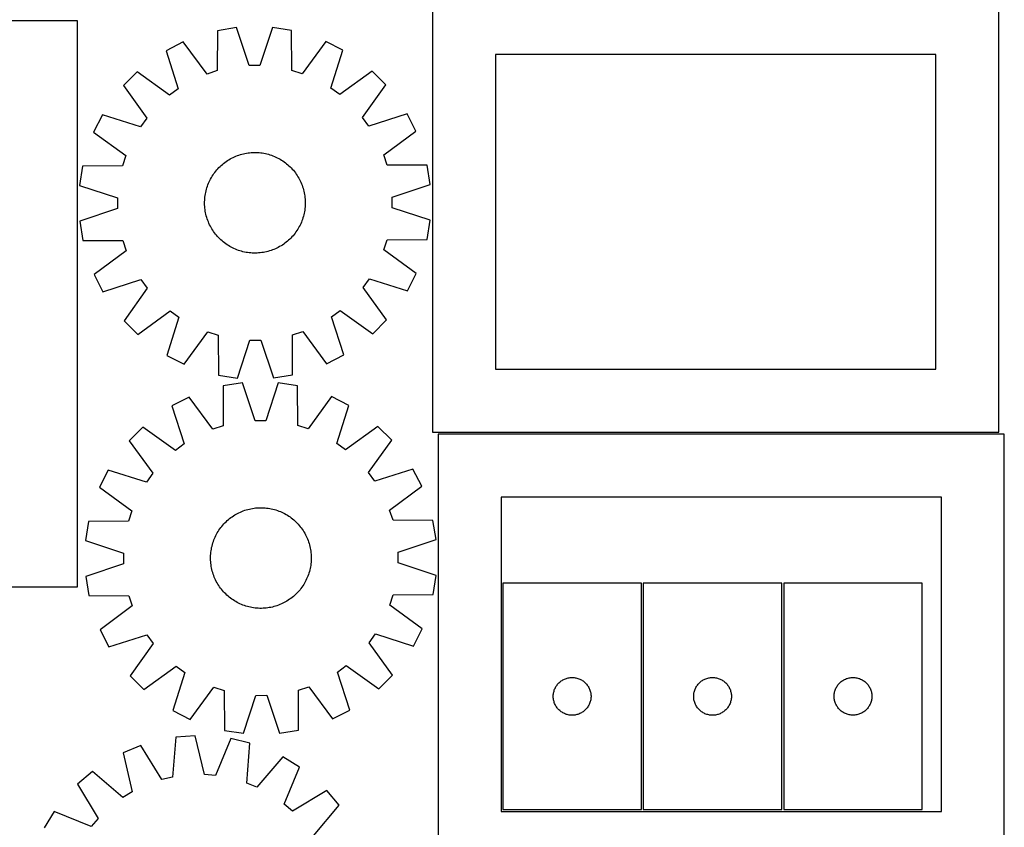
# Model space of a CAD drawing. Header units: millimetres. Extents: x 7 to 1493, y 7 to 2993.
# Tile 6 of 14: x 711 to 1493, y 996 to 1637. Entities that reach past the tile are written whole.
import ezdxf

# ---------------------------------------------------------------- set-up
doc = ezdxf.new("R2010")
doc.units = ezdxf.units.MM
doc.layers.add('CUT', color=7, linetype='CONTINUOUS', true_color=0x000000)

msp = doc.modelspace()

# ---------------------------------------------------------------- linework, layer by layer
at = {"layer": 'CUT'}
for p, q in [((1038.904939, 1659.696302), (1038.904939, 1309.696302)), ((1488.904939, 1309.696302), (1488.904939, 1659.696302)), ((756.605281, 1636.651734), (406.605281, 1636.651734)), ((756.605281, 1186.651734), (756.605281, 1636.651734)), ((867.839349, 1628.703627), (867.755552, 1596.939374)), ((883.028979, 1631.154278), (867.839349, 1628.703627)), ((893.09801, 1601.028055), (883.028979, 1631.154278)), ((911.567708, 1631.236446), (901.672319, 1601.052741)), ((926.771198, 1628.8733), (911.567708, 1631.236446)), ((927.037901, 1597.110057), (926.771198, 1628.8733)), ((953.938533, 1620.132494), (935.200181, 1594.483929)), ((967.667659, 1613.186873), (953.938533, 1620.132494)), ((840.722796, 1619.806528), (827.033893, 1612.781966)), ((827.033893, 1612.781966), (836.76989, 1582.546472)), ((859.608529, 1594.266289), (840.722796, 1619.806528)), ((958.105926, 1582.895817), (967.667659, 1613.186873)), ((1438.904939, 1609.696302), (1088.904939, 1609.696302)), ((1088.904939, 1609.696302), (1088.904939, 1359.696302)), ((1438.904939, 1359.696302), (1438.904939, 1609.696302)), ((867.755552, 1596.939374), (859.608529, 1594.266289)), ((901.672319, 1601.052741), (893.09801, 1601.028055)), ((935.200181, 1594.483929), (927.037901, 1597.110057)), ((990.804273, 1596.478703), (965.057198, 1577.875938)), ((1001.715132, 1585.630492), (990.804273, 1596.478703)), ((803.993872, 1595.940847), (793.145661, 1585.029988)), ((829.84764, 1577.486648), (803.993872, 1595.940847)), ((793.145661, 1585.029988), (811.748426, 1559.282913)), ((836.76989, 1582.546472), (829.84764, 1577.486648)), ((965.057198, 1577.875938), (958.105926, 1582.895817)), ((983.260933, 1559.776724), (1001.715132, 1585.630492)), ((776.437491, 1561.893374), (769.49187, 1548.164248)), ((806.728547, 1552.331641), (776.437491, 1561.893374)), ((811.748426, 1559.282913), (806.728547, 1552.331641)), ((988.320757, 1552.854474), (983.260933, 1559.776724)), ((1018.556251, 1562.590471), (988.320757, 1552.854474)), ((1025.580813, 1548.901568), (1018.556251, 1562.590471)), ((769.49187, 1548.164248), (795.140435, 1529.425896)), ((1000.040574, 1530.015835), (1025.580813, 1548.901568)), ((795.140435, 1529.425896), (792.514307, 1521.263615)), ((875.905003, 1525.466172), (876.96931, 1526.134197)), ((876.96931, 1526.134197), (878.054074, 1526.768463)), ((878.054074, 1526.768463), (879.158226, 1527.368342)), ((879.158226, 1527.368342), (880.280676, 1527.933243)), ((880.280676, 1527.933243), (881.420316, 1528.462608)), ((881.420316, 1528.462608), (882.576022, 1528.955915)), ((882.576022, 1528.955915), (883.746652, 1529.412677)), ((883.746652, 1529.412677), (884.931052, 1529.832443)), ((884.931052, 1529.832443), (886.128053, 1530.214799)), ((886.128053, 1530.214799), (887.336473, 1530.559368)), ((887.336473, 1530.559368), (888.55512, 1530.865809)), ((888.55512, 1530.865809), (889.782791, 1531.13382)), ((889.782791, 1531.13382), (891.018275, 1531.363138)), ((891.018275, 1531.363138), (892.260352, 1531.553534)), ((892.260352, 1531.553534), (893.507797, 1531.704822)), ((893.507797, 1531.704822), (894.759379, 1531.816852)), ((894.759379, 1531.816852), (896.013861, 1531.889514)), ((896.013861, 1531.889514), (897.270008, 1531.922736)), ((897.270008, 1531.922736), (898.526577, 1531.916484)), ((898.526577, 1531.916484), (899.782331, 1531.870766)), ((899.782331, 1531.870766), (901.036029, 1531.785627)), ((901.036029, 1531.785627), (902.286434, 1531.661149)), ((902.286434, 1531.661149), (903.532311, 1531.497457)), ((903.532311, 1531.497457), (904.772433, 1531.294712)), ((904.772433, 1531.294712), (906.005574, 1531.053114)), ((906.005574, 1531.053114), (907.230518, 1530.772901)), ((907.230518, 1530.772901), (908.446056, 1530.45435)), ((908.446056, 1530.45435), (909.650988, 1530.097775)), ((909.650988, 1530.097775), (910.844125, 1529.703528)), ((910.844125, 1529.703528), (912.02429, 1529.271999)), ((912.02429, 1529.271999), (913.190318, 1528.803612)), ((913.190318, 1528.803612), (914.341058, 1528.298831)), ((914.341058, 1528.298831), (915.475374, 1527.758153)), ((915.475374, 1527.758153), (916.592148, 1527.182113)), ((916.592148, 1527.182113), (917.690277, 1526.571278)), ((917.690277, 1526.571278), (918.768678, 1525.926251)), ((1002.713659, 1521.868812), (1000.040574, 1530.015835)), ((760.751064, 1520.996913), (758.387918, 1505.793423)), ((792.514307, 1521.263615), (760.751064, 1520.996913)), ((867.412698, 1518.053955), (868.248371, 1518.992388)), ((868.248371, 1518.992388), (869.11311, 1519.904109)), ((869.11311, 1519.904109), (870.006059, 1520.788217)), ((870.006059, 1520.788217), (870.926338, 1521.643842)), ((870.926338, 1521.643842), (871.873039, 1522.470137)), ((871.873039, 1522.470137), (872.845228, 1523.266288)), ((872.845228, 1523.266288), (873.841944, 1524.031509)), ((873.841944, 1524.031509), (874.862205, 1524.765045)), ((874.862205, 1524.765045), (875.905003, 1525.466172)), ((918.768678, 1525.926251), (919.826285, 1525.247669)), ((919.826285, 1525.247669), (920.862056, 1524.536201)), ((920.862056, 1524.536201), (921.874968, 1523.792551)), ((921.874968, 1523.792551), (922.864021, 1523.017451)), ((922.864021, 1523.017451), (923.82824, 1522.211666)), ((923.82824, 1522.211666), (924.766673, 1521.375993)), ((924.766673, 1521.375993), (925.678394, 1520.511254)), ((925.678394, 1520.511254), (926.562502, 1519.618305)), ((926.562502, 1519.618305), (927.418127, 1518.698026)), ((927.418127, 1518.698026), (928.244422, 1517.751325)), ((1034.477912, 1521.785015), (1002.713659, 1521.868812)), ((1036.928563, 1506.595385), (1034.477912, 1521.785015)), ((861.866211, 1509.701089), (862.442251, 1510.817863)), ((862.442251, 1510.817863), (863.053087, 1511.915992)), ((863.053087, 1511.915992), (863.698113, 1512.994392)), ((863.698113, 1512.994392), (864.376695, 1514.052)), ((864.376695, 1514.052), (865.088163, 1515.087771)), ((865.088163, 1515.087771), (865.831813, 1516.100683)), ((865.831813, 1516.100683), (866.606913, 1517.089736)), ((866.606913, 1517.089736), (867.412698, 1518.053955)), ((928.244422, 1517.751325), (929.040573, 1516.779136)), ((929.040573, 1516.779136), (929.805794, 1515.78242)), ((929.805794, 1515.78242), (930.53933, 1514.762159)), ((930.53933, 1514.762159), (931.240457, 1513.719361)), ((931.240457, 1513.719361), (931.908482, 1512.655054)), ((931.908482, 1512.655054), (932.542748, 1511.57029)), ((932.542748, 1511.57029), (933.142627, 1510.466138)), ((933.142627, 1510.466138), (933.707528, 1509.343688)), ((758.387918, 1505.793423), (788.571623, 1495.898034)), ((858.851463, 1501.456233), (859.170014, 1502.671771)), ((859.170014, 1502.671771), (859.526589, 1503.876703)), ((859.526589, 1503.876703), (859.920836, 1505.06984)), ((859.920836, 1505.06984), (860.352365, 1506.250005)), ((860.352365, 1506.250005), (860.820752, 1507.416032)), ((860.820752, 1507.416032), (861.325533, 1508.566773)), ((861.325533, 1508.566773), (861.866211, 1509.701089)), ((933.707528, 1509.343688), (934.236893, 1508.204048)), ((934.236893, 1508.204048), (934.7302, 1507.048342)), ((934.7302, 1507.048342), (935.186962, 1505.877712)), ((935.186962, 1505.877712), (935.606728, 1504.693312)), ((935.606728, 1504.693312), (935.989084, 1503.496311)), ((935.989084, 1503.496311), (936.333653, 1502.287891)), ((1006.80234, 1496.526354), (1036.928563, 1506.595385)), ((788.571623, 1495.898034), (788.596309, 1487.323725)), ((857.753598, 1494.008046), (857.838737, 1495.261744)), ((857.838737, 1495.261744), (857.963215, 1496.512148)), ((857.963215, 1496.512148), (858.126907, 1497.758026)), ((858.126907, 1497.758026), (858.329652, 1498.998148)), ((858.329652, 1498.998148), (858.57125, 1500.231289)), ((858.57125, 1500.231289), (858.851463, 1501.456233)), ((936.333653, 1502.287891), (936.640094, 1501.069244)), ((936.640094, 1501.069244), (936.908105, 1499.841573)), ((936.908105, 1499.841573), (937.137423, 1498.606089)), ((937.137423, 1498.606089), (937.327819, 1497.364012)), ((937.327819, 1497.364012), (937.479107, 1496.116567)), ((937.479107, 1496.116567), (937.591137, 1494.864985)), ((937.591137, 1494.864985), (937.663799, 1493.610503)), ((1006.827026, 1487.952045), (1006.80234, 1496.526354)), ((788.596309, 1487.323725), (758.470086, 1477.254694)), ((857.701629, 1491.495723), (857.70788, 1492.752292)), ((857.73485, 1490.239576), (857.701629, 1491.495723)), ((857.70788, 1492.752292), (857.753598, 1494.008046)), ((857.807512, 1488.985094), (857.73485, 1490.239576)), ((857.919542, 1487.733512), (857.807512, 1488.985094)), ((858.07083, 1486.486067), (857.919542, 1487.733512)), ((937.435434, 1487.337931), (937.271743, 1486.092053)), ((937.559912, 1488.588335), (937.435434, 1487.337931)), ((937.645051, 1489.842033), (937.559912, 1488.588335)), ((937.690769, 1491.097787), (937.645051, 1489.842033)), ((937.663799, 1493.610503), (937.697021, 1492.354356)), ((937.697021, 1492.354356), (937.690769, 1491.097787)), ((1037.010731, 1478.056656), (1006.827026, 1487.952045)), ((858.261227, 1485.24399), (858.07083, 1486.486067)), ((858.490544, 1484.008506), (858.261227, 1485.24399)), ((858.758555, 1482.780835), (858.490544, 1484.008506)), ((859.064996, 1481.562188), (858.758555, 1482.780835)), ((859.409565, 1480.353768), (859.064996, 1481.562188)), ((859.791921, 1479.156767), (859.409565, 1480.353768)), ((860.211687, 1477.972367), (859.791921, 1479.156767)), ((935.87206, 1479.973376), (935.477813, 1478.780239)), ((936.228635, 1481.178308), (935.87206, 1479.973376)), ((936.547186, 1482.393846), (936.228635, 1481.178308)), ((936.827399, 1483.61879), (936.547186, 1482.393846)), ((937.068997, 1484.851931), (936.827399, 1483.61879)), ((937.271743, 1486.092053), (937.068997, 1484.851931)), ((758.470086, 1477.254694), (760.920738, 1462.065064)), ((860.668449, 1476.801737), (860.211687, 1477.972367)), ((861.161756, 1475.646031), (860.668449, 1476.801737)), ((861.691121, 1474.506391), (861.161756, 1475.646031)), ((862.256022, 1473.383941), (861.691121, 1474.506391)), ((862.855901, 1472.279789), (862.256022, 1473.383941)), ((863.490167, 1471.195025), (862.855901, 1472.279789)), ((864.158192, 1470.130718), (863.490167, 1471.195025)), ((932.345563, 1471.934087), (931.700536, 1470.855686)), ((932.956398, 1473.032216), (932.345563, 1471.934087)), ((933.532438, 1474.14899), (932.956398, 1473.032216)), ((934.073116, 1475.283306), (933.532438, 1474.14899)), ((934.577897, 1476.434046), (934.073116, 1475.283306)), ((935.046284, 1477.600074), (934.577897, 1476.434046)), ((935.477813, 1478.780239), (935.046284, 1477.600074)), ((1034.647586, 1462.853166), (1037.010731, 1478.056656)), ((864.859319, 1469.08792), (864.158192, 1470.130718)), ((865.592855, 1468.067659), (864.859319, 1469.08792)), ((866.358076, 1467.070943), (865.592855, 1468.067659)), ((867.154227, 1466.098754), (866.358076, 1467.070943)), ((867.980522, 1465.152053), (867.154227, 1466.098754)), ((868.836147, 1464.231774), (867.980522, 1465.152053)), ((869.720255, 1463.338824), (868.836147, 1464.231774)), ((926.28554, 1463.94597), (925.39259, 1463.061862)), ((927.150278, 1464.857691), (926.28554, 1463.94597)), ((927.985951, 1465.796124), (927.150278, 1464.857691)), ((928.791736, 1466.760343), (927.985951, 1465.796124)), ((929.566836, 1467.749396), (928.791736, 1466.760343)), ((930.310487, 1468.762308), (929.566836, 1467.749396)), ((931.021954, 1469.798079), (930.310487, 1468.762308)), ((931.700536, 1470.855686), (931.021954, 1469.798079)), ((760.920738, 1462.065064), (792.68499, 1461.981267)), ((792.68499, 1461.981267), (795.358075, 1453.834244)), ((870.631976, 1462.474086), (869.720255, 1463.338824)), ((871.570409, 1461.638413), (870.631976, 1462.474086)), ((872.534628, 1460.832628), (871.570409, 1461.638413)), ((873.523681, 1460.057528), (872.534628, 1460.832628)), ((874.536593, 1459.313878), (873.523681, 1460.057528)), ((875.572364, 1458.60241), (874.536593, 1459.313878)), ((876.629972, 1457.923828), (875.572364, 1458.60241)), ((877.708372, 1457.278801), (876.629972, 1457.923828)), ((878.806501, 1456.667966), (877.708372, 1457.278801)), ((879.923275, 1456.091926), (878.806501, 1456.667966)), ((881.057591, 1455.551248), (879.923275, 1456.091926)), ((882.208332, 1455.046467), (881.057591, 1455.551248)), ((915.117973, 1455.916836), (913.978333, 1455.387471)), ((916.240423, 1456.481737), (915.117973, 1455.916836)), ((917.344575, 1457.081616), (916.240423, 1456.481737)), ((918.429339, 1457.715882), (917.344575, 1457.081616)), ((919.493646, 1458.383907), (918.429339, 1457.715882)), ((920.536444, 1459.085034), (919.493646, 1458.383907)), ((921.556705, 1459.81857), (920.536444, 1459.085034)), ((922.553422, 1460.583791), (921.556705, 1459.81857)), ((923.52561, 1461.379942), (922.553422, 1460.583791)), ((924.472311, 1462.206237), (923.52561, 1461.379942)), ((925.39259, 1463.061862), (924.472311, 1462.206237)), ((1000.258214, 1454.424183), (1002.884342, 1462.586464)), ((1002.884342, 1462.586464), (1034.647586, 1462.853166)), ((795.358075, 1453.834244), (769.817836, 1434.948511)), ((883.374359, 1454.57808), (882.208332, 1455.046467)), ((884.554524, 1454.146551), (883.374359, 1454.57808)), ((885.747661, 1453.752304), (884.554524, 1454.146551)), ((886.952593, 1453.395729), (885.747661, 1453.752304)), ((888.168131, 1453.077178), (886.952593, 1453.395729)), ((889.393075, 1452.796965), (888.168131, 1453.077178)), ((890.626216, 1452.555367), (889.393075, 1452.796965)), ((891.866338, 1452.352622), (890.626216, 1452.555367)), ((893.112216, 1452.18893), (891.866338, 1452.352622)), ((894.36262, 1452.064452), (893.112216, 1452.18893)), ((895.616318, 1451.979313), (894.36262, 1452.064452)), ((896.872072, 1451.933595), (895.616318, 1451.979313)), ((898.128641, 1451.927343), (896.872072, 1451.933595)), ((899.384788, 1451.960565), (898.128641, 1451.927343)), ((900.63927, 1452.033227), (899.384788, 1451.960565)), ((901.890852, 1452.145257), (900.63927, 1452.033227)), ((903.138297, 1452.296545), (901.890852, 1452.145257)), ((904.380374, 1452.486941), (903.138297, 1452.296545)), ((905.615858, 1452.716259), (904.380374, 1452.486941)), ((906.843529, 1452.98427), (905.615858, 1452.716259)), ((908.062176, 1453.290711), (906.843529, 1452.98427)), ((909.270596, 1453.63528), (908.062176, 1453.290711)), ((910.467597, 1454.017636), (909.270596, 1453.63528)), ((911.651997, 1454.437402), (910.467597, 1454.017636)), ((912.822627, 1454.894164), (911.651997, 1454.437402)), ((913.978333, 1455.387471), (912.822627, 1454.894164)), ((1025.906779, 1435.685831), (1000.258214, 1454.424183)), ((769.817836, 1434.948511), (776.842398, 1421.259608)), ((1018.961158, 1421.956705), (1025.906779, 1435.685831)), ((776.842398, 1421.259608), (807.077892, 1430.995605)), ((807.077892, 1430.995605), (812.137716, 1424.073355)), ((983.650223, 1424.567166), (988.670103, 1431.518438)), ((1002.252988, 1398.820091), (983.650223, 1424.567166)), ((988.670103, 1431.518438), (1018.961158, 1421.956705)), ((812.137716, 1424.073355), (793.683517, 1398.219587)), ((804.594376, 1387.371376), (830.341451, 1405.974141)), ((837.292723, 1400.954261), (827.73099, 1370.663206)), ((830.341451, 1405.974141), (837.292723, 1400.954261)), ((958.628759, 1401.303607), (965.551009, 1406.363431)), ((968.364757, 1371.068113), (958.628759, 1401.303607)), ((965.551009, 1406.363431), (991.404777, 1387.909232)), ((793.683517, 1398.219587), (804.594376, 1387.371376)), ((991.404777, 1387.909232), (1002.252988, 1398.820091)), ((841.460116, 1363.717585), (860.198468, 1389.36615)), ((860.198468, 1389.36615), (868.360749, 1386.740022)), ((868.360749, 1386.740022), (868.627451, 1354.976778)), ((927.5593, 1355.146452), (927.643097, 1386.910705)), ((927.643097, 1386.910705), (935.79012, 1389.58379)), ((935.79012, 1389.58379), (954.675853, 1364.043551)), ((883.830941, 1352.613633), (893.726331, 1382.797338)), ((893.726331, 1382.797338), (902.300639, 1382.822024)), ((902.300639, 1382.822024), (912.36967, 1352.695801)), ((827.73099, 1370.663206), (841.460116, 1363.717585)), ((954.675853, 1364.043551), (968.364757, 1371.068113)), ((868.627451, 1354.976778), (883.830941, 1352.613633)), ((912.36967, 1352.695801), (927.5593, 1355.146452)), ((1088.904939, 1359.696302), (1438.904939, 1359.696302)), ((872.53041, 1346.413528), (872.454944, 1314.649255)), ((887.719397, 1348.868164), (872.53041, 1346.413528)), ((897.796329, 1318.744582), (887.719397, 1348.868164)), ((916.258104, 1348.957816), (906.370631, 1318.771518)), ((931.462212, 1346.598659), (916.258104, 1348.957816)), ((931.737246, 1314.835487), (931.462212, 1346.598659)), ((845.416191, 1337.509318), (831.729131, 1330.481166)), ((831.729131, 1330.481166), (841.473059, 1300.248226)), ((864.308623, 1311.974033), (845.416191, 1337.509318)), ((958.63184, 1337.864978), (939.900215, 1312.211499)), ((972.362786, 1330.922958), (958.63184, 1337.864978)), ((962.808999, 1300.629396), (972.362786, 1330.922958)), ((906.370631, 1318.771518), (897.796329, 1318.744582)), ((939.900215, 1312.211499), (931.737246, 1314.835487)), ((808.693529, 1313.634004), (797.848179, 1302.7203)), ((834.552136, 1295.186587), (808.693529, 1313.634004)), ((872.454944, 1314.649255), (864.308623, 1311.974033)), ((995.503782, 1314.220858), (969.761587, 1295.611339)), ((1006.417486, 1303.375508), (995.503782, 1314.220858)), ((1038.904939, 1309.696302), (1488.904939, 1309.696302)), ((1493.270998, 1308.127332), (1043.270998, 1308.127332)), ((1043.270998, 1308.127332), (1043.270998, 958.127332)), ((1493.270998, 958.127332), (1493.270998, 1308.127332)), ((797.848179, 1302.7203), (816.457697, 1276.978105)), ((841.473059, 1300.248226), (834.552136, 1295.186587)), ((969.761587, 1295.611339), (962.808999, 1300.629396)), ((987.970069, 1277.516901), (1006.417486, 1303.375508)), ((781.146079, 1279.579304), (774.204059, 1265.848358)), ((811.439641, 1270.025517), (781.146079, 1279.579304)), ((816.457697, 1276.978105), (811.439641, 1270.025517)), ((993.031708, 1270.595978), (987.970069, 1277.516901)), ((1023.264648, 1280.339906), (993.031708, 1270.595978)), ((1030.2928, 1266.652845), (1023.264648, 1280.339906)), ((774.204059, 1265.848358), (799.857538, 1247.116733)), ((1004.757514, 1247.760414), (1030.2928, 1266.652845)), ((1443.270998, 1258.127332), (1093.270998, 1258.127332)), ((1093.270998, 1258.127332), (1093.270998, 1008.127332)), ((1443.270998, 1008.127332), (1443.270998, 1258.127332)), ((799.857538, 1247.116733), (797.23355, 1238.953764)), ((881.687273, 1243.846497), (882.771871, 1244.481047)), ((882.771871, 1244.481047), (883.875866, 1245.081216)), ((883.875866, 1245.081216), (884.998167, 1245.646411)), ((884.998167, 1245.646411), (886.137669, 1246.176075)), ((886.137669, 1246.176075), (887.293245, 1246.669685)), ((887.293245, 1246.669685), (888.463755, 1247.126754)), ((888.463755, 1247.126754), (889.648045, 1247.54683)), ((889.648045, 1247.54683), (890.844945, 1247.929501)), ((890.844945, 1247.929501), (892.053275, 1248.274386)), ((892.053275, 1248.274386), (893.271842, 1248.581147)), ((893.271842, 1248.581147), (894.499442, 1248.849481)), ((894.499442, 1248.849481), (895.734866, 1249.079122)), ((895.734866, 1249.079122), (896.976893, 1249.269844)), ((896.976893, 1249.269844), (898.224299, 1249.421459)), ((898.224299, 1249.421459), (899.475851, 1249.533818)), ((899.475851, 1249.533818), (900.730314, 1249.606808)), ((900.730314, 1249.606808), (901.986452, 1249.64036)), ((901.986452, 1249.64036), (903.243023, 1249.634438)), ((903.243023, 1249.634438), (904.498789, 1249.589049)), ((904.498789, 1249.589049), (905.752509, 1249.504238)), ((905.752509, 1249.504238), (907.002946, 1249.380089)), ((907.002946, 1249.380089), (908.248867, 1249.216724)), ((908.248867, 1249.216724), (909.489041, 1249.014304)), ((909.489041, 1249.014304), (910.722246, 1248.773029)), ((910.722246, 1248.773029), (911.947263, 1248.493138)), ((911.947263, 1248.493138), (913.162885, 1248.174905)), ((913.162885, 1248.174905), (914.36791, 1247.818647)), ((914.36791, 1247.818647), (915.561151, 1247.424713)), ((915.561151, 1247.424713), (916.741429, 1246.993493)), ((916.741429, 1246.993493), (917.907579, 1246.525412)), ((917.907579, 1246.525412), (919.058452, 1246.020933)), ((919.058452, 1246.020933), (920.19291, 1245.480553)), ((920.19291, 1245.480553), (921.309835, 1244.904805)), ((921.309835, 1244.904805), (922.408124, 1244.294258)), ((922.408124, 1244.294258), (923.486694, 1243.649514)), ((1007.432737, 1239.614093), (1004.757514, 1247.760414)), ((765.470378, 1238.67873), (763.11122, 1223.474622)), ((797.23355, 1238.953764), (765.470378, 1238.67873)), ((872.13278, 1235.763748), (872.968208, 1236.702401)), ((872.968208, 1236.702401), (873.832707, 1237.614348)), ((873.832707, 1237.614348), (874.725424, 1238.498691)), ((874.725424, 1238.498691), (875.645479, 1239.354557)), ((875.645479, 1239.354557), (876.591963, 1240.1811)), ((876.591963, 1240.1811), (877.563943, 1240.977506)), ((877.563943, 1240.977506), (878.560459, 1241.742989)), ((878.560459, 1241.742989), (879.580527, 1242.476792)), ((879.580527, 1242.476792), (880.623141, 1243.178192)), ((880.623141, 1243.178192), (881.687273, 1243.846497)), ((923.486694, 1243.649514), (924.544479, 1242.971209)), ((924.544479, 1242.971209), (925.580436, 1242.260014)), ((925.580436, 1242.260014), (926.593543, 1241.516629)), ((926.593543, 1241.516629), (927.5828, 1240.741788)), ((927.5828, 1240.741788), (928.54723, 1239.936257)), ((928.54723, 1239.936257), (929.485882, 1239.100829)), ((929.485882, 1239.100829), (930.39783, 1238.23633)), ((930.39783, 1238.23633), (931.282173, 1237.343612)), ((931.282173, 1237.343612), (932.138038, 1236.423558)), ((932.138038, 1236.423558), (932.964582, 1235.477073)), ((1039.19701, 1239.538627), (1007.432737, 1239.614093)), ((1041.651646, 1224.34964), (1039.19701, 1239.538627)), ((867.164232, 1228.526353), (867.774779, 1229.624642)), ((867.774779, 1229.624642), (868.419523, 1230.703212)), ((868.419523, 1230.703212), (869.097828, 1231.760997)), ((869.097828, 1231.760997), (869.809023, 1232.796954)), ((869.809023, 1232.796954), (870.552408, 1233.810061)), ((870.552408, 1233.810061), (871.327249, 1234.799318)), ((871.327249, 1234.799318), (872.13278, 1235.763748)), ((932.964582, 1235.477073), (933.760988, 1234.505094)), ((933.760988, 1234.505094), (934.526471, 1233.508578)), ((934.526471, 1233.508578), (935.260274, 1232.48851)), ((935.260274, 1232.48851), (935.961674, 1231.445896)), ((935.961674, 1231.445896), (936.629979, 1230.381764)), ((936.629979, 1230.381764), (937.264529, 1229.297166)), ((937.264529, 1229.297166), (937.864697, 1228.193171)), ((763.11122, 1223.474622), (793.297519, 1213.587149)), ((863.894131, 1220.379403), (864.25039, 1221.584428)), ((864.25039, 1221.584428), (864.644324, 1222.777669)), ((864.644324, 1222.777669), (865.075544, 1223.957947)), ((865.075544, 1223.957947), (865.543625, 1225.124097)), ((865.543625, 1225.124097), (866.048104, 1226.27497)), ((866.048104, 1226.27497), (866.588484, 1227.409428)), ((866.588484, 1227.409428), (867.164232, 1228.526353)), ((937.864697, 1228.193171), (938.429893, 1227.070869)), ((938.429893, 1227.070869), (938.959557, 1225.931368)), ((938.959557, 1225.931368), (939.453167, 1224.775792)), ((939.453167, 1224.775792), (939.910236, 1223.605282)), ((939.910236, 1223.605282), (940.330312, 1222.420992)), ((940.330312, 1222.420992), (940.712982, 1221.224092)), ((940.712982, 1221.224092), (941.057868, 1220.015762)), ((1011.528064, 1214.272707), (1041.651646, 1224.34964)), ((793.297519, 1213.587149), (793.324455, 1205.012848)), ((862.479988, 1211.715307), (862.564798, 1212.969027)), ((862.564798, 1212.969027), (862.688948, 1214.219464)), ((862.688948, 1214.219464), (862.852313, 1215.465385)), ((862.852313, 1215.465385), (863.054733, 1216.70556)), ((863.054733, 1216.70556), (863.296008, 1217.938764)), ((863.296008, 1217.938764), (863.575899, 1219.163781)), ((863.575899, 1219.163781), (863.894131, 1220.379403)), ((941.057868, 1220.015762), (941.364629, 1218.797195)), ((941.364629, 1218.797195), (941.632963, 1217.569594)), ((941.632963, 1217.569594), (941.862604, 1216.334171)), ((941.862604, 1216.334171), (942.053326, 1215.092143)), ((942.053326, 1215.092143), (942.204941, 1213.844738)), ((942.204941, 1213.844738), (942.3173, 1212.593186)), ((1011.555, 1205.698406), (1011.528064, 1214.272707)), ((862.428677, 1209.20297), (862.434599, 1210.459541)), ((862.462228, 1207.946832), (862.428677, 1209.20297)), ((862.434599, 1210.459541), (862.479988, 1211.715307)), ((862.535219, 1206.692369), (862.462228, 1207.946832)), ((862.647578, 1205.440817), (862.535219, 1206.692369)), ((862.799193, 1204.193412), (862.647578, 1205.440817)), ((942.28772, 1206.316528), (942.163571, 1205.066091)), ((942.372531, 1207.570248), (942.28772, 1206.316528)), ((942.3173, 1212.593186), (942.39029, 1211.338723)), ((942.41792, 1208.826014), (942.372531, 1207.570248)), ((942.39029, 1211.338723), (942.423841, 1210.082585)), ((942.423841, 1210.082585), (942.41792, 1208.826014)), ((1041.741298, 1195.810933), (1011.555, 1205.698406)), ((793.324455, 1205.012848), (763.200873, 1194.935915)), ((862.989915, 1202.951384), (862.799193, 1204.193412)), ((863.219556, 1201.715961), (862.989915, 1202.951384)), ((863.48789, 1200.48836), (863.219556, 1201.715961)), ((863.794651, 1199.269793), (863.48789, 1200.48836)), ((864.139536, 1198.061463), (863.794651, 1199.269793)), ((864.522206, 1196.864563), (864.139536, 1198.061463)), ((940.602128, 1197.701127), (940.208195, 1196.507886)), ((940.958387, 1198.906152), (940.602128, 1197.701127)), ((941.27662, 1200.121774), (940.958387, 1198.906152)), ((941.556511, 1201.346791), (941.27662, 1200.121774)), ((941.797786, 1202.579995), (941.556511, 1201.346791)), ((942.000206, 1203.82017), (941.797786, 1202.579995)), ((942.163571, 1205.066091), (942.000206, 1203.82017)), ((763.200873, 1194.935915), (765.655509, 1179.746928)), ((864.942283, 1195.680273), (864.522206, 1196.864563)), ((865.399352, 1194.509763), (864.942283, 1195.680273)), ((865.892962, 1193.354187), (865.399352, 1194.509763)), ((866.422626, 1192.214685), (865.892962, 1193.354187)), ((866.987821, 1191.092384), (866.422626, 1192.214685)), ((867.58799, 1189.988389), (866.987821, 1191.092384)), ((868.22254, 1188.903791), (867.58799, 1189.988389)), ((937.07774, 1189.660913), (936.432996, 1188.582343)), ((937.688287, 1190.759202), (937.07774, 1189.660913)), ((938.264034, 1191.876127), (937.688287, 1190.759202)), ((938.804415, 1193.010585), (938.264034, 1191.876127)), ((939.308894, 1194.161458), (938.804415, 1193.010585)), ((939.776975, 1195.327608), (939.308894, 1194.161458)), ((940.208195, 1196.507886), (939.776975, 1195.327608)), ((1039.382141, 1180.606825), (1041.741298, 1195.810933)), ((1204.797506, 1189.708176), (1094.797506, 1189.708176)), ((1094.797506, 1189.708176), (1094.797506, 1009.708176)), ((1204.797506, 1009.708176), (1204.797506, 1189.708176)), ((1316.380743, 1189.687653), (1206.380743, 1189.687653)), ((1206.380743, 1189.687653), (1206.380743, 1009.687653)), ((1316.380743, 1009.687653), (1316.380743, 1189.687653)), ((1318.018586, 1189.732663), (1318.018586, 1009.732663)), ((1428.018586, 1189.732663), (1318.018586, 1189.732663)), ((1428.018586, 1009.732663), (1428.018586, 1189.732663)), ((406.605281, 1186.651734), (756.605281, 1186.651734)), ((868.890845, 1187.839659), (868.22254, 1188.903791)), ((869.592245, 1186.797045), (868.890845, 1187.839659)), ((870.326048, 1185.776977), (869.592245, 1186.797045)), ((871.091531, 1184.780461), (870.326048, 1185.776977)), ((871.887937, 1183.808482), (871.091531, 1184.780461)), ((872.71448, 1182.861997), (871.887937, 1183.808482)), ((873.570346, 1181.941942), (872.71448, 1182.861997)), ((874.454689, 1181.049225), (873.570346, 1181.941942)), ((931.019812, 1181.671207), (930.127094, 1180.786864)), ((931.884311, 1182.583154), (931.019812, 1181.671207)), ((932.719738, 1183.521806), (931.884311, 1182.583154)), ((933.52527, 1184.486237), (932.719738, 1183.521806)), ((934.300111, 1185.475494), (933.52527, 1184.486237)), ((935.043495, 1186.4886), (934.300111, 1185.475494)), ((935.754691, 1187.524558), (935.043495, 1186.4886)), ((936.432996, 1188.582343), (935.754691, 1187.524558)), ((765.655509, 1179.746928), (797.419782, 1179.671462)), ((797.419782, 1179.671462), (800.095004, 1171.525141)), ((875.366636, 1180.184726), (874.454689, 1181.049225)), ((876.305288, 1179.349298), (875.366636, 1180.184726)), ((877.269719, 1178.543767), (876.305288, 1179.349298)), ((878.258975, 1177.768926), (877.269719, 1178.543767)), ((879.272082, 1177.025541), (878.258975, 1177.768926)), ((880.30804, 1176.314346), (879.272082, 1177.025541)), ((881.365825, 1175.636041), (880.30804, 1176.314346)), ((882.444395, 1174.991297), (881.365825, 1175.636041)), ((883.542684, 1174.38075), (882.444395, 1174.991297)), ((884.659609, 1173.805002), (883.542684, 1174.38075)), ((920.976653, 1174.204339), (919.854351, 1173.639144)), ((922.080648, 1174.804508), (920.976653, 1174.204339)), ((923.165246, 1175.439058), (922.080648, 1174.804508)), ((924.229377, 1176.107363), (923.165246, 1175.439058)), ((925.271992, 1176.808763), (924.229377, 1176.107363)), ((926.29206, 1177.542566), (925.271992, 1176.808763)), ((927.288576, 1178.308049), (926.29206, 1177.542566)), ((928.260555, 1179.104455), (927.288576, 1178.308049)), ((929.20704, 1179.930998), (928.260555, 1179.104455)), ((930.127094, 1180.786864), (929.20704, 1179.930998)), ((1004.994981, 1172.168822), (1007.618969, 1180.331791)), ((1007.618969, 1180.331791), (1039.382141, 1180.606825)), ((800.095004, 1171.525141), (774.559719, 1152.63271)), ((885.794067, 1173.264622), (884.659609, 1173.805002)), ((886.94494, 1172.760143), (885.794067, 1173.264622)), ((888.11109, 1172.292062), (886.94494, 1172.760143)), ((889.291368, 1171.860842), (888.11109, 1172.292062)), ((890.484609, 1171.466908), (889.291368, 1171.860842)), ((891.689634, 1171.11065), (890.484609, 1171.466908)), ((892.905256, 1170.792417), (891.689634, 1171.11065)), ((894.130273, 1170.512526), (892.905256, 1170.792417)), ((895.363477, 1170.271251), (894.130273, 1170.512526)), ((896.603652, 1170.068831), (895.363477, 1170.271251)), ((897.849573, 1169.905466), (896.603652, 1170.068831)), ((899.10001, 1169.781317), (897.849573, 1169.905466)), ((900.35373, 1169.696506), (899.10001, 1169.781317)), ((901.609496, 1169.651117), (900.35373, 1169.696506)), ((902.866067, 1169.645195), (901.609496, 1169.651117)), ((904.122204, 1169.678747), (902.866067, 1169.645195)), ((905.376668, 1169.751737), (904.122204, 1169.678747)), ((906.62822, 1169.864096), (905.376668, 1169.751737)), ((907.875625, 1170.015711), (906.62822, 1169.864096)), ((909.117653, 1170.206433), (907.875625, 1170.015711)), ((910.353076, 1170.436074), (909.117653, 1170.206433)), ((911.580677, 1170.704408), (910.353076, 1170.436074)), ((912.799244, 1171.011169), (911.580677, 1170.704408)), ((914.007574, 1171.356054), (912.799244, 1171.011169)), ((915.204474, 1171.738724), (914.007574, 1171.356054)), ((916.388764, 1172.158801), (915.204474, 1171.738724)), ((917.559274, 1172.61587), (916.388764, 1172.158801)), ((918.71485, 1173.10948), (917.559274, 1172.61587)), ((919.854351, 1173.639144), (918.71485, 1173.10948)), ((1030.64846, 1153.437197), (1004.994981, 1172.168822)), ((774.559719, 1152.63271), (781.587871, 1138.945649)), ((1023.70644, 1139.70625), (1030.64846, 1153.437197)), ((781.587871, 1138.945649), (811.820811, 1148.689577)), ((811.820811, 1148.689577), (816.88245, 1141.768654)), ((988.394821, 1142.30745), (993.412878, 1149.260038)), ((993.412878, 1149.260038), (1023.70644, 1139.70625)), ((816.88245, 1141.768654), (798.435033, 1115.910047)), ((1007.004339, 1116.565255), (988.394821, 1142.30745)), ((809.348737, 1105.064697), (835.090932, 1123.674215)), ((835.090932, 1123.674215), (842.04352, 1118.656159)), ((963.37946, 1119.037329), (970.300383, 1124.098968)), ((973.123388, 1088.804389), (963.37946, 1119.037329)), ((970.300383, 1124.098968), (996.15899, 1105.651551)), ((798.435033, 1115.910047), (809.348737, 1105.064697)), ((842.04352, 1118.656159), (832.489732, 1088.362597)), ((996.15899, 1105.651551), (1007.004339, 1116.565255)), ((1139.895224, 1110.975155), (1140.488364, 1111.469973)), ((1140.488364, 1111.469973), (1141.10619, 1111.933601)), ((1141.10619, 1111.933601), (1141.747063, 1112.364809)), ((1141.747063, 1112.364809), (1142.409285, 1112.762454)), ((1142.409285, 1112.762454), (1143.091099, 1113.125482)), ((1143.091099, 1113.125482), (1143.790698, 1113.452929)), ((1143.790698, 1113.452929), (1144.506225, 1113.743928)), ((1144.506225, 1113.743928), (1145.235784, 1113.997706)), ((1145.235784, 1113.997706), (1145.977439, 1114.213592)), ((1145.977439, 1114.213592), (1146.729225, 1114.391011)), ((1146.729225, 1114.391011), (1147.489148, 1114.529494)), ((1147.489148, 1114.529494), (1148.255191, 1114.628674)), ((1148.255191, 1114.628674), (1149.025325, 1114.688287)), ((1149.025325, 1114.688287), (1149.797506, 1114.708176)), ((1149.797506, 1114.708176), (1150.569688, 1114.688287)), ((1150.569688, 1114.688287), (1151.339821, 1114.628674)), ((1151.339821, 1114.628674), (1152.105865, 1114.529494)), ((1152.105865, 1114.529494), (1152.865787, 1114.391011)), ((1152.865787, 1114.391011), (1153.617573, 1114.213592)), ((1153.617573, 1114.213592), (1154.359229, 1113.997706)), ((1154.359229, 1113.997706), (1155.088788, 1113.743928)), ((1155.088788, 1113.743928), (1155.804315, 1113.452929)), ((1155.804315, 1113.452929), (1156.503913, 1113.125482)), ((1156.503913, 1113.125482), (1157.185727, 1112.762454)), ((1157.185727, 1112.762454), (1157.847949, 1112.364809)), ((1157.847949, 1112.364809), (1158.488823, 1111.933601)), ((1158.488823, 1111.933601), (1159.106648, 1111.469973)), ((1159.106648, 1111.469973), (1159.699788, 1110.975155)), ((1251.478461, 1110.954632), (1252.071601, 1111.44945)), ((1252.071601, 1111.44945), (1252.689426, 1111.913078)), ((1252.689426, 1111.913078), (1253.3303, 1112.344286)), ((1253.3303, 1112.344286), (1253.992522, 1112.741931)), ((1253.992522, 1112.741931), (1254.674336, 1113.104959)), ((1254.674336, 1113.104959), (1255.373934, 1113.432406)), ((1255.373934, 1113.432406), (1256.089462, 1113.723405)), ((1256.089462, 1113.723405), (1256.81902, 1113.977183)), ((1256.81902, 1113.977183), (1257.560676, 1114.193069)), ((1257.560676, 1114.193069), (1258.312462, 1114.370488)), ((1258.312462, 1114.370488), (1259.072384, 1114.508971)), ((1259.072384, 1114.508971), (1259.838428, 1114.608151)), ((1259.838428, 1114.608151), (1260.608562, 1114.667764)), ((1260.608562, 1114.667764), (1261.380743, 1114.687653)), ((1261.380743, 1114.687653), (1262.152924, 1114.667764)), ((1262.152924, 1114.667764), (1262.923058, 1114.608151)), ((1262.923058, 1114.608151), (1263.689102, 1114.508971)), ((1263.689102, 1114.508971), (1264.449024, 1114.370488)), ((1264.449024, 1114.370488), (1265.20081, 1114.193069)), ((1265.20081, 1114.193069), (1265.942465, 1113.977183)), ((1265.942465, 1113.977183), (1266.672024, 1113.723405)), ((1266.672024, 1113.723405), (1267.387552, 1113.432406)), ((1267.387552, 1113.432406), (1268.08715, 1113.104959)), ((1268.08715, 1113.104959), (1268.768964, 1112.741931)), ((1268.768964, 1112.741931), (1269.431186, 1112.344286)), ((1269.431186, 1112.344286), (1270.072059, 1111.913078)), ((1270.072059, 1111.913078), (1270.689885, 1111.44945)), ((1270.689885, 1111.44945), (1271.283025, 1110.954632)), ((1363.116304, 1110.999642), (1363.709444, 1111.49446)), ((1363.709444, 1111.49446), (1364.327269, 1111.958088)), ((1364.327269, 1111.958088), (1364.968143, 1112.389296)), ((1364.968143, 1112.389296), (1365.630365, 1112.786942)), ((1365.630365, 1112.786942), (1366.312179, 1113.149969)), ((1366.312179, 1113.149969), (1367.011777, 1113.477417)), ((1367.011777, 1113.477417), (1367.727305, 1113.768415)), ((1367.727305, 1113.768415), (1368.456863, 1114.022194)), ((1368.456863, 1114.022194), (1369.198519, 1114.238079)), ((1369.198519, 1114.238079), (1369.950305, 1114.415498)), ((1369.950305, 1114.415498), (1370.710227, 1114.553982)), ((1370.710227, 1114.553982), (1371.476271, 1114.653161)), ((1371.476271, 1114.653161), (1372.246404, 1114.712774)), ((1372.246404, 1114.712774), (1373.018586, 1114.732663)), ((1373.018586, 1114.732663), (1373.790767, 1114.712774)), ((1373.790767, 1114.712774), (1374.560901, 1114.653161)), ((1374.560901, 1114.653161), (1375.326944, 1114.553982)), ((1375.326944, 1114.553982), (1376.086867, 1114.415498)), ((1376.086867, 1114.415498), (1376.838653, 1114.238079)), ((1376.838653, 1114.238079), (1377.580308, 1114.022194)), ((1377.580308, 1114.022194), (1378.309867, 1113.768415)), ((1378.309867, 1113.768415), (1379.025394, 1113.477417)), ((1379.025394, 1113.477417), (1379.724993, 1113.149969)), ((1379.724993, 1113.149969), (1380.406807, 1112.786942)), ((1380.406807, 1112.786942), (1381.069029, 1112.389296)), ((1381.069029, 1112.389296), (1381.709902, 1111.958088)), ((1381.709902, 1111.958088), (1382.327728, 1111.49446)), ((1382.327728, 1111.49446), (1382.920868, 1110.999642)), ((846.220679, 1081.420577), (864.952304, 1107.074056)), ((864.952304, 1107.074056), (873.115273, 1104.450068)), ((873.115273, 1104.450068), (873.390307, 1072.686896)), ((932.322108, 1072.872027), (932.397574, 1104.6363)), ((932.397574, 1104.6363), (940.543896, 1107.311522)), ((940.543896, 1107.311522), (959.436327, 1081.776237)), ((1135.198541, 1103.153492), (1135.395258, 1103.90046)), ((1135.395258, 1103.90046), (1135.630168, 1104.636312)), ((1135.630168, 1104.636312), (1135.902647, 1105.359094)), ((1135.902647, 1105.359094), (1136.211972, 1106.066892)), ((1136.211972, 1106.066892), (1136.557324, 1106.757827)), ((1136.557324, 1106.757827), (1136.937787, 1107.430068)), ((1136.937787, 1107.430068), (1137.352351, 1108.081832)), ((1137.352351, 1108.081832), (1137.799918, 1108.71139)), ((1137.799918, 1108.71139), (1138.2793, 1109.317073)), ((1138.2793, 1109.317073), (1138.789226, 1109.897276)), ((1138.789226, 1109.897276), (1139.328344, 1110.450459)), ((1139.328344, 1110.450459), (1139.895224, 1110.975155)), ((1159.699788, 1110.975155), (1160.266669, 1110.450459)), ((1160.266669, 1110.450459), (1160.805787, 1109.897276)), ((1160.805787, 1109.897276), (1161.315713, 1109.317073)), ((1161.315713, 1109.317073), (1161.795095, 1108.71139)), ((1161.795095, 1108.71139), (1162.242661, 1108.081832)), ((1162.242661, 1108.081832), (1162.657226, 1107.430068)), ((1162.657226, 1107.430068), (1163.037688, 1106.757827)), ((1163.037688, 1106.757827), (1163.38304, 1106.066892)), ((1163.38304, 1106.066892), (1163.692366, 1105.359094)), ((1163.692366, 1105.359094), (1163.964845, 1104.636312)), ((1163.964845, 1104.636312), (1164.199754, 1103.90046)), ((1164.199754, 1103.90046), (1164.396472, 1103.153492)), ((1246.781777, 1103.132969), (1246.978495, 1103.879937)), ((1246.978495, 1103.879937), (1247.213404, 1104.615788)), ((1247.213404, 1104.615788), (1247.485883, 1105.338571)), ((1247.485883, 1105.338571), (1247.795209, 1106.046369)), ((1247.795209, 1106.046369), (1248.140561, 1106.737304)), ((1248.140561, 1106.737304), (1248.521023, 1107.409545)), ((1248.521023, 1107.409545), (1248.935588, 1108.061309)), ((1248.935588, 1108.061309), (1249.383154, 1108.690867)), ((1249.383154, 1108.690867), (1249.862536, 1109.29655)), ((1249.862536, 1109.29655), (1250.372462, 1109.876753)), ((1250.372462, 1109.876753), (1250.911581, 1110.429936)), ((1250.911581, 1110.429936), (1251.478461, 1110.954632)), ((1271.283025, 1110.954632), (1271.849905, 1110.429936)), ((1271.849905, 1110.429936), (1272.389023, 1109.876753)), ((1272.389023, 1109.876753), (1272.89895, 1109.29655)), ((1272.89895, 1109.29655), (1273.378332, 1108.690867)), ((1273.378332, 1108.690867), (1273.825898, 1108.061309)), ((1273.825898, 1108.061309), (1274.240462, 1107.409545)), ((1274.240462, 1107.409545), (1274.620925, 1106.737304)), ((1274.620925, 1106.737304), (1274.966277, 1106.046369)), ((1274.966277, 1106.046369), (1275.275602, 1105.338571)), ((1275.275602, 1105.338571), (1275.548081, 1104.615788)), ((1275.548081, 1104.615788), (1275.782991, 1103.879937)), ((1275.782991, 1103.879937), (1275.979709, 1103.132969)), ((1358.41962, 1103.177979), (1358.616338, 1103.924948)), ((1358.616338, 1103.924948), (1358.851247, 1104.660799)), ((1358.851247, 1104.660799), (1359.123726, 1105.383581)), ((1359.123726, 1105.383581), (1359.433052, 1106.091379)), ((1359.433052, 1106.091379), (1359.778404, 1106.782314)), ((1359.778404, 1106.782314), (1360.158866, 1107.454555)), ((1360.158866, 1107.454555), (1360.573431, 1108.106319)), ((1360.573431, 1108.106319), (1361.020997, 1108.735877)), ((1361.020997, 1108.735877), (1361.500379, 1109.341561)), ((1361.500379, 1109.341561), (1362.010305, 1109.921763)), ((1362.010305, 1109.921763), (1362.549423, 1110.474946)), ((1362.549423, 1110.474946), (1363.116304, 1110.999642)), ((1382.920868, 1110.999642), (1383.487748, 1110.474946)), ((1383.487748, 1110.474946), (1384.026866, 1109.921763)), ((1384.026866, 1109.921763), (1384.536793, 1109.341561)), ((1384.536793, 1109.341561), (1385.016174, 1108.735877)), ((1385.016174, 1108.735877), (1385.463741, 1108.106319)), ((1385.463741, 1108.106319), (1385.878305, 1107.454555)), ((1385.878305, 1107.454555), (1386.258768, 1106.782314)), ((1386.258768, 1106.782314), (1386.60412, 1106.091379)), ((1386.60412, 1106.091379), (1386.913445, 1105.383581)), ((1386.913445, 1105.383581), (1387.185924, 1104.660799)), ((1387.185924, 1104.660799), (1387.420834, 1103.924948)), ((1387.420834, 1103.924948), (1387.617551, 1103.177979)), ((888.594415, 1070.327738), (898.481888, 1100.514037)), ((898.481888, 1100.514037), (907.056189, 1100.540973)), ((907.056189, 1100.540973), (917.133122, 1070.417391)), ((1134.802479, 1100.094394), (1134.842243, 1100.865808)), ((1134.802479, 1099.321957), (1134.802479, 1100.094394)), ((1134.842243, 1098.550544), (1134.802479, 1099.321957)), ((1134.842243, 1100.865808), (1134.921666, 1101.634151)), ((1134.921666, 1097.7822), (1134.842243, 1098.550544)), ((1134.921666, 1101.634151), (1135.040537, 1102.397387)), ((1135.040537, 1097.018964), (1134.921666, 1097.7822)), ((1135.040537, 1102.397387), (1135.198541, 1103.153492)), ((1135.198541, 1096.26286), (1135.040537, 1097.018964)), ((1135.395258, 1095.515891), (1135.198541, 1096.26286)), ((1164.396472, 1096.26286), (1164.199754, 1095.515891)), ((1164.396472, 1103.153492), (1164.554475, 1102.397387)), ((1164.554475, 1097.018964), (1164.396472, 1096.26286)), ((1164.554475, 1102.397387), (1164.673346, 1101.634151)), ((1164.673346, 1097.7822), (1164.554475, 1097.018964)), ((1164.673346, 1101.634151), (1164.752769, 1100.865808)), ((1164.752769, 1098.550544), (1164.673346, 1097.7822)), ((1164.752769, 1100.865808), (1164.792533, 1100.094394)), ((1164.792533, 1099.321957), (1164.752769, 1098.550544)), ((1164.792533, 1100.094394), (1164.792533, 1099.321957)), ((1246.385716, 1100.073871), (1246.42548, 1100.845285)), ((1246.385716, 1099.301434), (1246.385716, 1100.073871)), ((1246.42548, 1098.530021), (1246.385716, 1099.301434)), ((1246.42548, 1100.845285), (1246.504903, 1101.613628)), ((1246.504903, 1097.761677), (1246.42548, 1098.530021)), ((1246.504903, 1101.613628), (1246.623774, 1102.376864)), ((1246.623774, 1096.998441), (1246.504903, 1097.761677)), ((1246.623774, 1102.376864), (1246.781777, 1103.132969)), ((1246.781777, 1096.242337), (1246.623774, 1096.998441)), ((1246.978495, 1095.495368), (1246.781777, 1096.242337)), ((1275.979709, 1096.242337), (1275.782991, 1095.495368)), ((1275.979709, 1103.132969), (1276.137712, 1102.376864)), ((1276.137712, 1096.998441), (1275.979709, 1096.242337)), ((1276.137712, 1102.376864), (1276.256583, 1101.613628)), ((1276.256583, 1097.761677), (1276.137712, 1096.998441)), ((1276.256583, 1101.613628), (1276.336006, 1100.845285)), ((1276.336006, 1098.530021), (1276.256583, 1097.761677)), ((1276.336006, 1100.845285), (1276.37577, 1100.073871)), ((1276.37577, 1099.301434), (1276.336006, 1098.530021)), ((1276.37577, 1100.073871), (1276.37577, 1099.301434)), ((1358.023559, 1100.118882), (1358.063323, 1100.890295)), ((1358.023559, 1099.346444), (1358.023559, 1100.118882)), ((1358.063323, 1098.575031), (1358.023559, 1099.346444)), ((1358.063323, 1100.890295), (1358.142746, 1101.658638)), ((1358.142746, 1097.806688), (1358.063323, 1098.575031)), ((1358.142746, 1101.658638), (1358.261617, 1102.421874)), ((1358.261617, 1097.043452), (1358.142746, 1097.806688)), ((1358.261617, 1102.421874), (1358.41962, 1103.177979)), ((1358.41962, 1096.287347), (1358.261617, 1097.043452)), ((1358.616338, 1095.540379), (1358.41962, 1096.287347)), ((1387.617551, 1096.287347), (1387.420834, 1095.540379)), ((1387.617551, 1103.177979), (1387.775555, 1102.421874)), ((1387.775555, 1097.043452), (1387.617551, 1096.287347)), ((1387.775555, 1102.421874), (1387.894426, 1101.658638)), ((1387.894426, 1097.806688), (1387.775555, 1097.043452)), ((1387.894426, 1101.658638), (1387.973849, 1100.890295)), ((1387.973849, 1098.575031), (1387.894426, 1097.806688)), ((1387.973849, 1100.890295), (1388.013613, 1100.118882)), ((1388.013613, 1099.346444), (1387.973849, 1098.575031)), ((1388.013613, 1100.118882), (1388.013613, 1099.346444)), ((832.489732, 1088.362597), (846.220679, 1081.420577)), ((959.436327, 1081.776237), (973.123388, 1088.804389)), ((1135.630168, 1094.78004), (1135.395258, 1095.515891)), ((1135.902647, 1094.057257), (1135.630168, 1094.78004)), ((1136.211972, 1093.34946), (1135.902647, 1094.057257)), ((1136.557324, 1092.658525), (1136.211972, 1093.34946)), ((1136.937787, 1091.986284), (1136.557324, 1092.658525)), ((1137.352351, 1091.33452), (1136.937787, 1091.986284)), ((1137.799918, 1090.704962), (1137.352351, 1091.33452)), ((1138.2793, 1090.099278), (1137.799918, 1090.704962)), ((1138.789226, 1089.519076), (1138.2793, 1090.099278)), ((1139.328344, 1088.965893), (1138.789226, 1089.519076)), ((1139.895224, 1088.441197), (1139.328344, 1088.965893)), ((1140.488364, 1087.946379), (1139.895224, 1088.441197)), ((1141.10619, 1087.482751), (1140.488364, 1087.946379)), ((1159.106648, 1087.946379), (1158.488823, 1087.482751)), ((1159.699788, 1088.441197), (1159.106648, 1087.946379)), ((1160.266669, 1088.965893), (1159.699788, 1088.441197)), ((1160.805787, 1089.519076), (1160.266669, 1088.965893)), ((1161.315713, 1090.099278), (1160.805787, 1089.519076)), ((1161.795095, 1090.704962), (1161.315713, 1090.099278)), ((1162.242661, 1091.33452), (1161.795095, 1090.704962)), ((1162.657226, 1091.986284), (1162.242661, 1091.33452)), ((1163.037688, 1092.658525), (1162.657226, 1091.986284)), ((1163.38304, 1093.34946), (1163.037688, 1092.658525)), ((1163.692366, 1094.057257), (1163.38304, 1093.34946)), ((1163.964845, 1094.78004), (1163.692366, 1094.057257)), ((1164.199754, 1095.515891), (1163.964845, 1094.78004)), ((1247.213404, 1094.759517), (1246.978495, 1095.495368)), ((1247.485883, 1094.036734), (1247.213404, 1094.759517)), ((1247.795209, 1093.328937), (1247.485883, 1094.036734)), ((1248.140561, 1092.638002), (1247.795209, 1093.328937)), ((1248.521023, 1091.965761), (1248.140561, 1092.638002)), ((1248.935588, 1091.313997), (1248.521023, 1091.965761)), ((1249.383154, 1090.684439), (1248.935588, 1091.313997)), ((1249.862536, 1090.078755), (1249.383154, 1090.684439)), ((1250.372462, 1089.498553), (1249.862536, 1090.078755)), ((1250.911581, 1088.94537), (1250.372462, 1089.498553)), ((1251.478461, 1088.420674), (1250.911581, 1088.94537)), ((1252.071601, 1087.925856), (1251.478461, 1088.420674)), ((1252.689426, 1087.462228), (1252.071601, 1087.925856)), ((1270.689885, 1087.925856), (1270.072059, 1087.462228)), ((1271.283025, 1088.420674), (1270.689885, 1087.925856)), ((1271.849905, 1088.94537), (1271.283025, 1088.420674)), ((1272.389023, 1089.498553), (1271.849905, 1088.94537)), ((1272.89895, 1090.078755), (1272.389023, 1089.498553)), ((1273.378332, 1090.684439), (1272.89895, 1090.078755)), ((1273.825898, 1091.313997), (1273.378332, 1090.684439)), ((1274.240462, 1091.965761), (1273.825898, 1091.313997)), ((1274.620925, 1092.638002), (1274.240462, 1091.965761)), ((1274.966277, 1093.328937), (1274.620925, 1092.638002)), ((1275.275602, 1094.036734), (1274.966277, 1093.328937)), ((1275.548081, 1094.759517), (1275.275602, 1094.036734)), ((1275.782991, 1095.495368), (1275.548081, 1094.759517)), ((1358.851247, 1094.804527), (1358.616338, 1095.540379)), ((1359.123726, 1094.081745), (1358.851247, 1094.804527)), ((1359.433052, 1093.373947), (1359.123726, 1094.081745)), ((1359.778404, 1092.683012), (1359.433052, 1093.373947)), ((1360.158866, 1092.010771), (1359.778404, 1092.683012)), ((1360.573431, 1091.359007), (1360.158866, 1092.010771)), ((1361.020997, 1090.729449), (1360.573431, 1091.359007)), ((1361.500379, 1090.123765), (1361.020997, 1090.729449)), ((1362.010305, 1089.543563), (1361.500379, 1090.123765)), ((1362.549423, 1088.99038), (1362.010305, 1089.543563)), ((1363.116304, 1088.465684), (1362.549423, 1088.99038)), ((1363.709444, 1087.970866), (1363.116304, 1088.465684)), ((1364.327269, 1087.507238), (1363.709444, 1087.970866)), ((1382.327728, 1087.970866), (1381.709902, 1087.507238)), ((1382.920868, 1088.465684), (1382.327728, 1087.970866)), ((1383.487748, 1088.99038), (1382.920868, 1088.465684)), ((1384.026866, 1089.543563), (1383.487748, 1088.99038)), ((1384.536793, 1090.123765), (1384.026866, 1089.543563)), ((1385.016174, 1090.729449), (1384.536793, 1090.123765)), ((1385.463741, 1091.359007), (1385.016174, 1090.729449)), ((1385.878305, 1092.010771), (1385.463741, 1091.359007)), ((1386.258768, 1092.683012), (1385.878305, 1092.010771)), ((1386.60412, 1093.373947), (1386.258768, 1092.683012)), ((1386.913445, 1094.081745), (1386.60412, 1093.373947)), ((1387.185924, 1094.804527), (1386.913445, 1094.081745)), ((1387.420834, 1095.540379), (1387.185924, 1094.804527)), ((1141.747063, 1087.051542), (1141.10619, 1087.482751)), ((1142.409285, 1086.653897), (1141.747063, 1087.051542)), ((1143.091099, 1086.29087), (1142.409285, 1086.653897)), ((1143.790698, 1085.963422), (1143.091099, 1086.29087)), ((1144.506225, 1085.672424), (1143.790698, 1085.963422)), ((1145.235784, 1085.418645), (1144.506225, 1085.672424)), ((1145.977439, 1085.20276), (1145.235784, 1085.418645)), ((1146.729225, 1085.025341), (1145.977439, 1085.20276)), ((1147.489148, 1084.886857), (1146.729225, 1085.025341)), ((1148.255191, 1084.787678), (1147.489148, 1084.886857)), ((1149.025325, 1084.728064), (1148.255191, 1084.787678)), ((1149.797506, 1084.708176), (1149.025325, 1084.728064)), ((1150.569688, 1084.728064), (1149.797506, 1084.708176)), ((1151.339821, 1084.787678), (1150.569688, 1084.728064)), ((1152.105865, 1084.886857), (1151.339821, 1084.787678)), ((1152.865787, 1085.025341), (1152.105865, 1084.886857)), ((1153.617573, 1085.20276), (1152.865787, 1085.025341)), ((1154.359229, 1085.418645), (1153.617573, 1085.20276)), ((1155.088788, 1085.672424), (1154.359229, 1085.418645)), ((1155.804315, 1085.963422), (1155.088788, 1085.672424)), ((1156.503913, 1086.29087), (1155.804315, 1085.963422)), ((1157.185727, 1086.653897), (1156.503913, 1086.29087)), ((1157.847949, 1087.051542), (1157.185727, 1086.653897)), ((1158.488823, 1087.482751), (1157.847949, 1087.051542)), ((1253.3303, 1087.031019), (1252.689426, 1087.462228)), ((1253.992522, 1086.633374), (1253.3303, 1087.031019)), ((1254.674336, 1086.270346), (1253.992522, 1086.633374)), ((1255.373934, 1085.942899), (1254.674336, 1086.270346)), ((1256.089462, 1085.6519), (1255.373934, 1085.942899)), ((1256.81902, 1085.398122), (1256.089462, 1085.6519)), ((1257.560676, 1085.182237), (1256.81902, 1085.398122)), ((1258.312462, 1085.004817), (1257.560676, 1085.182237)), ((1259.072384, 1084.866334), (1258.312462, 1085.004817)), ((1259.838428, 1084.767155), (1259.072384, 1084.866334)), ((1260.608562, 1084.707541), (1259.838428, 1084.767155)), ((1261.380743, 1084.687653), (1260.608562, 1084.707541)), ((1262.152924, 1084.707541), (1261.380743, 1084.687653)), ((1262.923058, 1084.767155), (1262.152924, 1084.707541)), ((1263.689102, 1084.866334), (1262.923058, 1084.767155)), ((1264.449024, 1085.004817), (1263.689102, 1084.866334)), ((1265.20081, 1085.182237), (1264.449024, 1085.004817)), ((1265.942465, 1085.398122), (1265.20081, 1085.182237)), ((1266.672024, 1085.6519), (1265.942465, 1085.398122)), ((1267.387552, 1085.942899), (1266.672024, 1085.6519)), ((1268.08715, 1086.270346), (1267.387552, 1085.942899)), ((1268.768964, 1086.633374), (1268.08715, 1086.270346)), ((1269.431186, 1087.031019), (1268.768964, 1086.633374)), ((1270.072059, 1087.462228), (1269.431186, 1087.031019)), ((1364.968143, 1087.07603), (1364.327269, 1087.507238)), ((1365.630365, 1086.678384), (1364.968143, 1087.07603)), ((1366.312179, 1086.315357), (1365.630365, 1086.678384)), ((1367.011777, 1085.98791), (1366.312179, 1086.315357)), ((1367.727305, 1085.696911), (1367.011777, 1085.98791)), ((1368.456863, 1085.443132), (1367.727305, 1085.696911)), ((1369.198519, 1085.227247), (1368.456863, 1085.443132)), ((1369.950305, 1085.049828), (1369.198519, 1085.227247)), ((1370.710227, 1084.911345), (1369.950305, 1085.049828)), ((1371.476271, 1084.812165), (1370.710227, 1084.911345)), ((1372.246404, 1084.752552), (1371.476271, 1084.812165)), ((1373.018586, 1084.732663), (1372.246404, 1084.752552)), ((1373.790767, 1084.752552), (1373.018586, 1084.732663)), ((1374.560901, 1084.812165), (1373.790767, 1084.752552)), ((1375.326944, 1084.911345), (1374.560901, 1084.812165)), ((1376.086867, 1085.049828), (1375.326944, 1084.911345)), ((1376.838653, 1085.227247), (1376.086867, 1085.049828)), ((1377.580308, 1085.443132), (1376.838653, 1085.227247)), ((1378.309867, 1085.696911), (1377.580308, 1085.443132)), ((1379.025394, 1085.98791), (1378.309867, 1085.696911)), ((1379.724993, 1086.315357), (1379.025394, 1085.98791)), ((1380.406807, 1086.678384), (1379.724993, 1086.315357)), ((1381.069029, 1087.07603), (1380.406807, 1086.678384)), ((1381.709902, 1087.507238), (1381.069029, 1087.07603)), ((873.390307, 1072.686896), (888.594415, 1070.327738)), ((917.133122, 1070.417391), (932.322108, 1072.872027)), ((834.863773, 1067.206456), (832.142503, 1035.558874)), ((850.204446, 1068.387268), (834.863773, 1067.206456)), ((857.736962, 1037.528948), (850.204446, 1068.387268)), ((878.651427, 1066.099243), (866.283705, 1036.841523)), ((893.606165, 1062.481735), (878.651427, 1066.099243)), ((807.102047, 1060.591896), (792.877092, 1054.728348)), ((823.801642, 1033.571565), (807.102047, 1060.591896)), ((891.234268, 1030.806052), (893.606165, 1062.481735)), ((792.877092, 1054.728348), (800.068651, 1023.788791)), ((919.953813, 1051.515093), (899.150278, 1027.511183)), ((933.058742, 1043.453369), (919.953813, 1051.515093)), ((921.01461, 1014.060961), (933.058742, 1043.453369)), ((768.518133, 1039.858683), (756.801333, 1029.886365)), ((792.750133, 1019.321279), (768.518133, 1039.858683)), ((832.142503, 1035.558874), (823.801642, 1033.571565)), ((866.283705, 1036.841523), (857.736962, 1037.528948)), ((756.801333, 1029.886365), (773.201761, 1002.683411)), ((899.150278, 1027.511183), (891.234268, 1030.806052)), ((800.068651, 1023.788791), (792.750133, 1019.321279)), ((954.727967, 1024.881602), (927.525013, 1008.481173)), ((964.700285, 1013.164801), (954.727967, 1024.881602)), ((927.525013, 1008.481173), (921.01461, 1014.060961)), ((944.162881, 988.932802), (964.700285, 1013.164801)), ((1094.797506, 1009.708176), (1204.797506, 1009.708176)), ((1206.380743, 1009.687653), (1316.380743, 1009.687653)), ((1318.018586, 1009.732663), (1428.018586, 1009.732663)), ((738.229565, 1008.21714), (730.167842, 995.112212)), ((767.621973, 996.173009), (738.229565, 1008.21714)), ((773.201761, 1002.683411), (767.621973, 996.173009)), ((1093.270998, 1008.127332), (1443.270998, 1008.127332))]:
    msp.add_line(p, q, dxfattribs=at)

doc.saveas('drawing.dxf')
